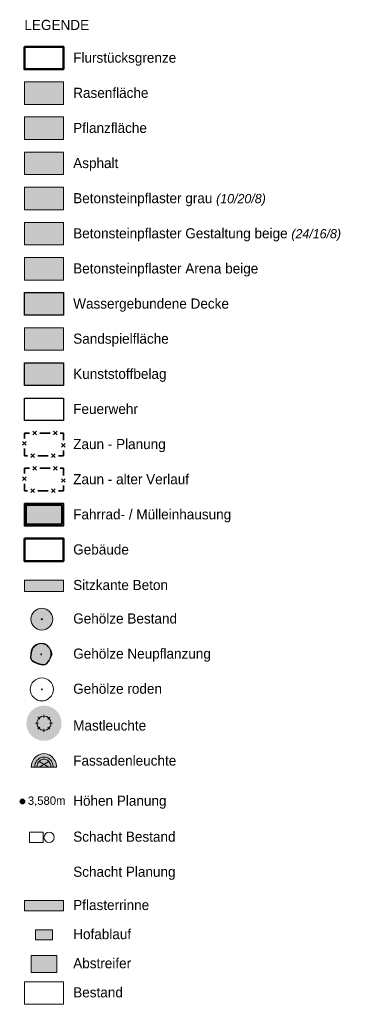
# Model space of a CAD drawing. Header units: metres. Extents: x 3492183 to 3492884, y 5882475 to 5882978.
# Tile 2 of 256: x 3492183 to 3492193, y 5882695 to 5882724. Entities that reach past the tile are written whole.
import ezdxf

# ---------------------------------------------------------------- set-up
doc = ezdxf.new("R2010")
doc.units = ezdxf.units.M
doc.header["$LTSCALE"] = 0.1
for name, color, linetype, lineweight, true_color in [('A-Beton Sitzblock', 7, 'Continuous', 9, 0x454545), ('Bod-Asphalt', 7, 'Continuous', 9, 0x454545), ('Bod-Kunststoff', 7, 'Continuous', 9, 0x454545), ('Bod-Pflaster Arena', 250, 'Continuous', 13, 0x333333), ('Bod-Pflaster Beton Gestaltung Ambiente 24_16_8', 7, 'Continuous', 9, 0x454545), ('Bod-Pflaster Beton grau', 7, 'Continuous', 9, 0x454545), ('Bod-Sandspiel', 7, 'Continuous', 9, 0x454545), ('Bod-wassergeb Decke', 7, 'Continuous', 25, 0x454545), ('Entwässerung-Abstreifer', 5, 'Continuous', 5, 0x0000ff), ('Entwässerung-Schacht unklar Bestand', 7, 'Continuous', 50, 0x454545), ('FW-Zufahrt', 7, 'Continuous', 9, 0xcc4f00), ('Geb-Dach', 7, 'Continuous', 9, 0x454545), ('H-Höhen Planung', 7, 'Continuous', 50, 0x008011), ('T-Text', 7, 'Continuous', 25, 0x454545), ('Veg-Gehölze Bestand-nicht geschützt', 7, 'Continuous', 9, 0x507447), ('Veg-Pflanzung', 7, 'Continuous', 9, 0x555555), ('Veg-Rasen', 7, 'Continuous', 9, 0x454545)]:
    doc.layers.add(name, color=color, linetype=linetype, lineweight=lineweight, true_color=true_color)
for name, color, linetype, lineweight in [('A-Leuchten-Fassade', 7, 'Continuous', 9), ('A-Leuchten-Mastleuchte Alfons 5m', 7, 'Continuous', 9), ('Bod-Pflasterrinne', 7, 'Continuous', 9), ('Entwässerung-Ablauf 30_50 Straßenablauf', 7, 'Continuous', 5), ('Keine', 7, 'Continuous', 9), ('So-Flurstücksgrenze', 7, 'Continuous', 9), ('Veg-Gehölze Neupflanzung', 7, 'Continuous', 9)]:
    doc.layers.add(name, color=color, linetype=linetype, lineweight=lineweight)
doc.styles.add('Indivisible', font='txt')
doc.styles.add('Indivisible SemiBold', font='txt')

# ---------------------------------------------------------------- blocks, each defined once
blk = doc.blocks.new('Gruppe')
at = {"layer": 'Veg-Gehölze Bestand-nicht geschützt', "linetype": 'Continuous', "lineweight": 0, "true_color": 0xa9c38d, "transparency": 33554508}
h = blk.add_hatch(color=253, dxfattribs=at)
edge = h.paths.add_edge_path()
edge.add_arc((3492183.509, 5882706.395), 0.319, 0, 360)
h = blk.add_hatch(color=253, dxfattribs=at)
edge = h.paths.add_edge_path()
edge.add_arc((3492183.509, 5882706.395), 0.0152, 0, 360)
at = {"layer": 'Veg-Gehölze Bestand-nicht geschützt', "color": 77, "linetype": 'Continuous', "lineweight": 9}
for radius in [0.319, 0.0152]:
    blk.add_circle((3492183.509, 5882706.395), radius, dxfattribs=at)
blk = doc.blocks.new('Gruppe-1')
at = {"layer": 'Keine', "color": 255, "linetype": 'Continuous', "lineweight": 9, "transparency": 33554687}
for p, q in [((0.007, -0.037), (0.007, 0.031)), ((-0.027, -0.003), (0.04, -0.003))]:
    blk.add_line(p, q, dxfattribs=at)
blk = doc.blocks.new('Veg-Bäume_B 1m')
at = {"layer": 'Keine', "linetype": 'Continuous', "lineweight": 0, "true_color": 0x87a766, "transparency": 33554615}
blk.add_hatch(color=65, dxfattribs=at).paths.add_polyline_path([(-0.404, 0.27), (-0.415, 0.247), (-0.425, 0.22), (-0.435, 0.19), (-0.444, 0.156), (-0.453, 0.119), (-0.462, 0.078), (-0.471, 0.034), (-0.479, -0.013), (-0.486, -0.061), (-0.489, -0.106), (-0.489, -0.147), (-0.486, -0.186), (-0.479, -0.222), (-0.469, -0.254), (-0.456, -0.284), (-0.44, -0.31), (-0.419, -0.334), (-0.392, -0.358), (-0.359, -0.381), (-0.32, -0.403), (-0.275, -0.425), (-0.225, -0.445), (-0.168, -0.465), (-0.106, -0.484), (-0.043, -0.5), (0.014, -0.512), (0.065, -0.519), (0.11, -0.521), (0.15, -0.518), (0.184, -0.51), (0.212, -0.498), (0.235, -0.481), (0.255, -0.46), (0.278, -0.434), (0.303, -0.404), (0.329, -0.369), (0.358, -0.33), (0.388, -0.287), (0.42, -0.239), (0.455, -0.186), (0.486, -0.132), (0.508, -0.078), (0.521, -0.024), (0.525, 0.03), (0.52, 0.083), (0.506, 0.137), (0.483, 0.19), (0.451, 0.243), (0.413, 0.293), (0.375, 0.338), (0.334, 0.379), (0.293, 0.414), (0.249, 0.444), (0.204, 0.47), (0.158, 0.49), (0.11, 0.505), (0.062, 0.516), (0.016, 0.522), (-0.029, 0.523), (-0.071, 0.519), (-0.112, 0.511), (-0.151, 0.497), (-0.188, 0.48), (-0.224, 0.457), (-0.257, 0.432), (-0.287, 0.408), (-0.314, 0.384), (-0.338, 0.361), (-0.359, 0.337), (-0.377, 0.315), (-0.392, 0.292)])
at = {"layer": 'Keine', "linetype": 'Continuous', "lineweight": 0, "transparency": 33554457}
blk.add_hatch(color=7, dxfattribs=at).paths.add_polyline_path([(0.282, 0.422), (0.305, 0.404), (0.327, 0.385), (0.349, 0.365), (0.37, 0.343), (0.391, 0.32), (0.411, 0.296), (0.431, 0.27), (0.451, 0.243), (0.483, 0.19), (0.506, 0.137), (0.52, 0.083), (0.525, 0.03), (0.521, -0.024), (0.508, -0.078), (0.486, -0.132), (0.455, -0.186), (0.42, -0.239), (0.388, -0.287), (0.358, -0.33), (0.329, -0.369), (0.303, -0.404), (0.278, -0.434), (0.255, -0.46), (0.235, -0.481), (0.212, -0.498), (0.184, -0.51), (0.15, -0.518), (0.11, -0.521), (0.065, -0.519), (0.014, -0.512), (-0.043, -0.5), (-0.106, -0.484), (-0.143, -0.473), (-0.178, -0.462), (-0.211, -0.45), (-0.242, -0.438), (-0.271, -0.426), (-0.298, -0.414), (-0.323, -0.402), (-0.346, -0.389), (-0.322, -0.406), (-0.294, -0.422), (-0.264, -0.438), (-0.23, -0.454), (-0.193, -0.469), (-0.153, -0.484), (-0.109, -0.499), (-0.062, -0.513), (0, -0.529), (0.057, -0.541), (0.108, -0.547), (0.153, -0.549), (0.193, -0.547), (0.227, -0.539), (0.255, -0.527), (0.278, -0.51), (0.299, -0.489), (0.321, -0.463), (0.346, -0.433), (0.372, -0.398), (0.401, -0.359), (0.431, -0.315), (0.464, -0.268), (0.498, -0.215), (0.529, -0.161), (0.551, -0.107), (0.564, -0.053), (0.568, 0.001), (0.563, 0.054), (0.549, 0.108), (0.526, 0.161), (0.494, 0.214), (0.47, 0.247), (0.445, 0.279), (0.419, 0.308), (0.393, 0.335), (0.367, 0.36), (0.339, 0.383), (0.311, 0.403)])
at = {"layer": 'Keine', "color": 255, "linetype": 'Continuous', "lineweight": 9, "transparency": 33554687}
for points in [[(-0.418, 0.295), (-0.48, 0.17), (-0.498, -0.029), (-0.516, -0.189), (-0.447, -0.294), (-0.274, -0.404), (0.03, -0.507), (0.252, -0.502), (0.441, -0.268), (0.499, 0.166), (0.265, 0.504), (-0.041, 0.544), (-0.356, 0.42), (-0.418, 0.295)], [(-0.404, 0.27), (-0.447, 0.184), (-0.512, -0.21), (-0.367, -0.409), (0.156, -0.559), (0.313, -0.404), (0.596, 0.031), (0.305, 0.454), (-0.085, 0.557), (-0.362, 0.357), (-0.404, 0.27)]]:
    blk.add_open_spline(points, degree=2, dxfattribs=at)
at = {"layer": 'Keine', "color": 255, "transparency": 33554687}
blk.add_blockref('Gruppe-1', (0, 0), dxfattribs=at)
blk = doc.blocks.new('A-Leuchte-Mastleuchte')
at = {"layer": 'Keine', "linetype": 'Continuous', "lineweight": 5, "transparency": 33554559}
h = blk.add_hatch(color=256, dxfattribs=at)
h.set_gradient(color1=(251, 242, 5), name='INVSPHERICAL')
edge = h.paths.add_edge_path()
edge.add_arc((0, 0.001), 0.515, 0, 360, ccw=False)
at = {"layer": 'Keine', "linetype": 'Continuous', "lineweight": 0, "transparency": 33554687}
h = blk.add_hatch(color=2, dxfattribs=at)
edge = h.paths.add_edge_path()
edge.add_arc((0, 0), 0.209, 0, 360)
at = {"layer": 'Keine', "color": 250, "linetype": 'Continuous', "lineweight": 18, "transparency": 33554687}
for p, q in [((-0.25, 0), (-0.164, 0)), ((0, 0.164), (0, 0.25)), ((0.115, 0.117), (0.177, 0.177)), ((0.164, 0), (0.25, 0)), ((-0.177, -0.176), (-0.116, -0.116)), ((0, -0.25), (0, -0.164)), ((0.177, -0.176), (0.116, -0.116))]:
    blk.add_line(p, q, dxfattribs=at)
blk.add_circle((0, 0), 0.209, dxfattribs=at)
blk.add_open_spline([(-0.177, 0.177), (-0.171, 0.174), (-0.116, 0.116)], degree=2, dxfattribs=at)
blk = doc.blocks.new('*U76')
at = {"layer": 'Keine', "color": 7, "linetype": 'Continuous', "lineweight": 35, "transparency": 33554687}
for p, q in [((3492183.247, 5882711.887), (3492183.353, 5882711.781)), ((3492183.247, 5882711.781), (3492183.353, 5882711.887)), ((3492183.847, 5882711.887), (3492183.953, 5882711.781)), ((3492183.847, 5882711.781), (3492183.953, 5882711.887)), ((3492182.947, 5882711.479), (3492183.053, 5882711.585)), ((3492183.053, 5882711.479), (3492182.947, 5882711.585)), ((3492183.15, 5882711.834), (3492183, 5882711.834)), ((3492183, 5882711.834), (3492183, 5882711.832)), ((3492183, 5882711.832), (3492183, 5882711.682)), ((3492183.6, 5882711.834), (3492183.45, 5882711.834)), ((3492183.75, 5882711.834), (3492183.6, 5882711.834)), ((3492184.142, 5882711.834), (3492184.05, 5882711.834)), ((3492184.142, 5882711.776), (3492184.142, 5882711.834)), ((3492184.142, 5882711.626), (3492184.142, 5882711.776)), ((3492183, 5882711.382), (3492183, 5882711.232)), ((3492184.195, 5882711.529), (3492184.089, 5882711.423)), ((3492184.089, 5882711.529), (3492184.195, 5882711.423)), ((3492184.142, 5882711.176), (3492184.142, 5882711.326)), ((3492183, 5882711.232), (3492183, 5882711.175)), ((3492183, 5882711.175), (3492183.093, 5882711.175)), ((3492183.296, 5882711.122), (3492183.19, 5882711.228)), ((3492183.296, 5882711.228), (3492183.19, 5882711.122)), ((3492183.393, 5882711.175), (3492183.543, 5882711.175)), ((3492183.543, 5882711.175), (3492183.693, 5882711.175)), ((3492183.896, 5882711.122), (3492183.79, 5882711.228)), ((3492183.896, 5882711.228), (3492183.79, 5882711.122)), ((3492183.993, 5882711.175), (3492184.142, 5882711.175)), ((3492184.142, 5882711.175), (3492184.142, 5882711.176))]:
    blk.add_line(p, q, dxfattribs=at)
blk = doc.blocks.new('Gruppe-10')
at = {"layer": 'Veg-Gehölze Bestand-nicht geschützt', "color": 12, "linetype": 'Continuous', "lineweight": 9}
for radius in [0.337, 0.014]:
    blk.add_circle((3492183.509, 5882704.342), radius, dxfattribs=at)
blk = doc.blocks.new('*U78')
at = {"layer": 'Keine', "color": 252, "linetype": 'Continuous', "lineweight": 35, "transparency": 33554687}
for p, q in [((3492183.15, 5882710.807), (3492183, 5882710.807)), ((3492183, 5882710.807), (3492183, 5882710.805)), ((3492183, 5882710.805), (3492183, 5882710.655)), ((3492183.247, 5882710.86), (3492183.353, 5882710.754)), ((3492183.247, 5882710.754), (3492183.353, 5882710.86)), ((3492183.6, 5882710.807), (3492183.45, 5882710.807)), ((3492183.75, 5882710.807), (3492183.6, 5882710.807)), ((3492183.847, 5882710.86), (3492183.953, 5882710.754)), ((3492183.847, 5882710.754), (3492183.953, 5882710.86)), ((3492184.142, 5882710.807), (3492184.05, 5882710.807)), ((3492184.142, 5882710.749), (3492184.142, 5882710.807)), ((3492184.142, 5882710.599), (3492184.142, 5882710.749)), ((3492182.947, 5882710.452), (3492183.053, 5882710.558)), ((3492183.053, 5882710.452), (3492182.947, 5882710.558)), ((3492184.195, 5882710.502), (3492184.089, 5882710.396)), ((3492184.089, 5882710.502), (3492184.195, 5882710.396)), ((3492183, 5882710.355), (3492183, 5882710.205)), ((3492183, 5882710.205), (3492183, 5882710.148)), ((3492183, 5882710.148), (3492183.093, 5882710.148)), ((3492183.296, 5882710.095), (3492183.19, 5882710.201)), ((3492183.296, 5882710.201), (3492183.19, 5882710.095)), ((3492183.393, 5882710.148), (3492183.543, 5882710.148)), ((3492183.543, 5882710.148), (3492183.693, 5882710.148)), ((3492183.896, 5882710.095), (3492183.79, 5882710.201)), ((3492183.896, 5882710.201), (3492183.79, 5882710.095)), ((3492183.993, 5882710.148), (3492184.142, 5882710.148)), ((3492184.142, 5882710.149), (3492184.142, 5882710.299)), ((3492184.142, 5882710.148), (3492184.142, 5882710.149))]:
    blk.add_line(p, q, dxfattribs=at)
blk = doc.blocks.new('Vermessungspunkt (2D)')
at = {"layer": 'H-Höhen Planung', "color": 12, "transparency": 33554687}
for p, q in [((-0.079, 0), (0.079, 0)), ((0, 0.079), (0, -0.079))]:
    blk.add_line(p, q, dxfattribs=at)
blk.add_ellipse((0, 0), major_axis=(0.0529, 0), ratio=1, dxfattribs=at)
at = {"layer": 'H-Höhen Planung', "color": 12, "transparency": 33554687, "insert": (0.159, 0), "char_height": 0.2467, "attachment_point": 4, "line_spacing_factor": 1.033856, "style": 'Indivisible'}
blk.add_mtext('3,580m', dxfattribs=at)
at = {"layer": 'H-Höhen Planung', "color": 0, "flags": 1}
for tag in ['Vermessungspunkt-Nr', 'Segment-Art', 'Segment-Länge', 'Segment-Winkel', 'Segment-Radius', 'Segment-Innenwinkel', 'Segment-Steigung', 'Segment-Richtung', 'Pfad_ID', 'Beschreibung']:
    blk.add_attdef(tag, (3492182.861, 5882700.857), '', height=0.00018, dxfattribs=at)
blk = doc.blocks.new('Gruppe-11')
at = {"layer": 'A-Leuchten-Fassade', "linetype": 'Continuous', "lineweight": 0}
blk.add_hatch(color=2, dxfattribs=at).paths.add_polyline_path([(0, -0.204), (0, 0.204), (0.032, 0.202), (0.062, 0.197), (0.092, 0.188), (0.12, 0.177), (0.146, 0.162), (0.17, 0.144), (0.191, 0.124), (0.208, 0.102), (0.222, 0.078), (0.232, 0.053), (0.238, 0.027), (0.24, 0), (0.238, -0.027), (0.232, -0.053), (0.222, -0.078), (0.208, -0.102), (0.191, -0.124), (0.17, -0.144), (0.146, -0.162), (0.12, -0.177), (0.092, -0.189), (0.062, -0.197), (0.032, -0.202)])
at = {"layer": 'A-Leuchten-Fassade', "color": 7}
blk.add_line((0.17, 0.144), (0, -0.144), dxfattribs=at)
at = {"layer": 'A-Leuchten-Fassade', "color": 7, "linetype": 'Continuous', "lineweight": 9, "transparency": 33554687}
blk.add_line((0.17, -0.144), (0, 0.144), dxfattribs=at)
at = {"layer": 'A-Leuchten-Fassade', "color": 7, "flags": 128}
blk.add_lwpolyline([(0, -0.204), (0, 0.204), (0.032, 0.202), (0.062, 0.197), (0.092, 0.188), (0.12, 0.177), (0.146, 0.162), (0.17, 0.144), (0.191, 0.124), (0.208, 0.102), (0.222, 0.078), (0.232, 0.053), (0.238, 0.027), (0.24, 0), (0.238, -0.027), (0.232, -0.053), (0.222, -0.078), (0.208, -0.102), (0.191, -0.124), (0.17, -0.144), (0.146, -0.162), (0.12, -0.177), (0.092, -0.189), (0.062, -0.197), (0.032, -0.202)], close=True, dxfattribs=at)
blk = doc.blocks.new('A-Leuchte Fassade')
at = {"layer": 'A-Leuchten-Fassade', "linetype": 'Continuous', "lineweight": 0, "transparency": 33554534}
for points in [[(0.001, -0.37), (0, 0.37), (0.048, 0.368), (0.096, 0.36), (0.143, 0.346), (0.188, 0.327), (0.231, 0.303), (0.271, 0.273), (0.308, 0.238), (0.339, 0.198), (0.365, 0.153), (0.384, 0.104), (0.397, 0.053), (0.401, 0), (0.397, -0.053), (0.384, -0.104), (0.365, -0.153), (0.339, -0.198), (0.308, -0.238), (0.271, -0.273), (0.231, -0.303), (0.188, -0.327), (0.143, -0.346), (0.096, -0.36), (0.048, -0.368)], [(0.001, -0.27), (0, 0.27), (0.037, 0.268), (0.074, 0.262), (0.11, 0.252), (0.144, 0.237), (0.177, 0.219), (0.206, 0.197), (0.233, 0.171), (0.256, 0.141), (0.275, 0.109), (0.289, 0.074), (0.297, 0.038), (0.3, 0), (0.297, -0.038), (0.289, -0.074), (0.275, -0.109), (0.256, -0.141), (0.233, -0.171), (0.206, -0.197), (0.177, -0.219), (0.144, -0.237), (0.11, -0.252), (0.074, -0.262), (0.037, -0.268)]]:
    blk.add_hatch(color=2, dxfattribs=at).paths.add_polyline_path(points)
at = {"layer": 'A-Leuchten-Fassade', "color": 2, "transparency": 33554534, "flags": 128}
for points in [[(0.001, -0.37), (0, 0.37), (0.048, 0.368), (0.096, 0.36), (0.143, 0.346), (0.188, 0.327), (0.231, 0.303), (0.271, 0.273), (0.308, 0.238), (0.339, 0.198), (0.365, 0.153), (0.384, 0.104), (0.397, 0.053), (0.401, 0), (0.397, -0.053), (0.384, -0.104), (0.365, -0.153), (0.339, -0.198), (0.308, -0.238), (0.271, -0.273), (0.231, -0.303), (0.188, -0.327), (0.143, -0.346), (0.096, -0.36), (0.048, -0.368)], [(0.001, -0.27), (0, 0.27), (0.037, 0.268), (0.074, 0.262), (0.11, 0.252), (0.144, 0.237), (0.177, 0.219), (0.206, 0.197), (0.233, 0.171), (0.256, 0.141), (0.275, 0.109), (0.289, 0.074), (0.297, 0.038), (0.3, 0), (0.297, -0.038), (0.289, -0.074), (0.275, -0.109), (0.256, -0.141), (0.233, -0.171), (0.206, -0.197), (0.177, -0.219), (0.144, -0.237), (0.11, -0.252), (0.074, -0.262), (0.037, -0.268)]]:
    blk.add_lwpolyline(points, close=True, dxfattribs=at)
at = {"layer": 'Keine', "color": 7}
blk.add_blockref('Gruppe-11', (0, 0), dxfattribs=at)

msp = doc.modelspace()

# ---------------------------------------------------------------- hatches: boundary and pattern name
at = {"layer": 'A-Beton Sitzblock', "linetype": 'Continuous', "lineweight": 0, "true_color": 0xcccccc}
msp.add_hatch(color=254, dxfattribs=at).paths.add_polyline_path([(3492183, 5882707.539), (3492184.142, 5882707.539), (3492184.142, 5882707.209), (3492183, 5882707.209)])
at = {"layer": 'Bod-Asphalt', "linetype": 'Continuous', "lineweight": 0, "true_color": 0xbbbbbb, "transparency": 33554687}
msp.add_hatch(color=9, dxfattribs=at).paths.add_polyline_path([(3492183, 5882720.049), (3492184.142, 5882720.049), (3492184.142, 5882719.39), (3492183, 5882719.39)])
at = {"layer": 'Bod-Kunststoff', "linetype": 'Continuous', "lineweight": 0, "true_color": 0x9fcae5}
msp.add_hatch(color=151, dxfattribs=at).paths.add_polyline_path([(3492183, 5882713.888), (3492184.142, 5882713.888), (3492184.142, 5882713.229), (3492183, 5882713.229)])
at = {"layer": 'Bod-Pflaster Arena', "linetype": 'Continuous', "lineweight": 0, "true_color": 0xe3d8b9}
msp.add_hatch(color=254, dxfattribs=at).paths.add_polyline_path([(3492183, 5882716.968), (3492184.142, 5882716.968), (3492184.142, 5882716.309), (3492183, 5882716.309)])
at = {"layer": 'Bod-Pflaster Beton Gestaltung Ambiente 24_16_8', "linetype": 'Continuous', "lineweight": 0, "true_color": 0xe2dbd0, "transparency": 33554687}
msp.add_hatch(color=254, dxfattribs=at).paths.add_polyline_path([(3492183, 5882717.995), (3492184.142, 5882717.995), (3492184.142, 5882717.336), (3492183, 5882717.336)])
at = {"layer": 'Bod-Pflaster Beton Gestaltung Ambiente 24_16_8', "linetype": 'Continuous', "lineweight": 0, "true_color": 0xe2dbd0}
msp.add_hatch(color=254, dxfattribs=at).paths.add_polyline_path([(3492183.357, 5882709.121), (3492183.357, 5882709.171), (3492183.05, 5882709.171), (3492183.05, 5882709.731), (3492184.092, 5882709.731), (3492184.092, 5882709.171), (3492183.83, 5882709.171), (3492183.83, 5882709.121)])
at = {"layer": 'Bod-Pflaster Beton grau', "linetype": 'Continuous', "lineweight": 0, "true_color": 0xe6e6e6}
msp.add_hatch(color=254, dxfattribs=at).paths.add_polyline_path([(3492183, 5882719.022), (3492184.142, 5882719.022), (3492184.142, 5882718.363), (3492183, 5882718.363)])
at = {"layer": 'Bod-Pflasterrinne', "linetype": 'Continuous', "lineweight": 0, "true_color": 0xe6e6e6}
msp.add_hatch(color=254, dxfattribs=at).paths.add_polyline_path([(3492183, 5882698.169), (3492184.142, 5882698.169), (3492184.142, 5882697.869), (3492183, 5882697.869)])
at = {"layer": 'Bod-Sandspiel', "linetype": 'Continuous', "lineweight": 0, "true_color": 0xf7e4a6}
msp.add_hatch(color=41, dxfattribs=at).paths.add_polyline_path([(3492183, 5882714.915), (3492184.142, 5882714.915), (3492184.142, 5882714.255), (3492183, 5882714.255)])
at = {"layer": 'Bod-wassergeb Decke', "linetype": 'Continuous', "lineweight": 0, "true_color": 0xf9efdb}
msp.add_hatch(color=7, dxfattribs=at).paths.add_polyline_path([(3492183, 5882715.942), (3492184.142, 5882715.942), (3492184.142, 5882715.282), (3492183, 5882715.282)])
at = {"layer": 'Bod-wassergeb Decke', "linetype": 'Continuous', "lineweight": 0, "true_color": 0xf9efdb, "transparency": 33554687}
msp.add_hatch(color=7, dxfattribs=at).paths.add_polyline_path([(3492183, 5882715.942), (3492184.142, 5882715.942), (3492184.142, 5882715.282), (3492183, 5882715.282)])
at = {"layer": 'Entwässerung-Ablauf 30_50 Straßenablauf', "linetype": 'Continuous', "lineweight": 0, "true_color": 0x006981}
msp.add_hatch(color=146, dxfattribs=at).paths.add_polyline_path([(3492183.821, 5882697.318), (3492183.821, 5882697.018), (3492183.321, 5882697.018), (3492183.321, 5882697.318)])
at = {"layer": 'Entwässerung-Abstreifer', "linetype": 'Continuous', "lineweight": 0, "true_color": 0x0080ff}
msp.add_hatch(color=150, dxfattribs=at).paths.add_polyline_path([(3492183.946, 5882696.567), (3492183.946, 5882696.067), (3492183.196, 5882696.067), (3492183.196, 5882696.567)])
at = {"layer": 'Keine', "linetype": 'Continuous', "lineweight": 0, "true_color": 0x888888}
h = msp.add_hatch(color=252, dxfattribs=at)
h.paths.add_polyline_path([(3492183, 5882709.781), (3492183, 5882709.121), (3492184.142, 5882709.121), (3492184.142, 5882709.781)])
h.paths.add_polyline_path([(3492184.092, 5882709.171), (3492183.05, 5882709.171), (3492183.05, 5882709.731), (3492184.092, 5882709.731)])
at = {"layer": 'Veg-Pflanzung', "linetype": 'Continuous', "lineweight": 0, "true_color": 0x87b17d}
msp.add_hatch(color=83, dxfattribs=at).paths.add_polyline_path([(3492183, 5882721.076), (3492184.142, 5882721.076), (3492184.142, 5882720.417), (3492183, 5882720.417)])
at = {"layer": 'Veg-Rasen', "linetype": 'Continuous', "lineweight": 0, "true_color": 0xdfe8ba}
msp.add_hatch(color=254, dxfattribs=at).paths.add_polyline_path([(3492183, 5882722.103), (3492184.142, 5882722.103), (3492184.142, 5882721.443), (3492183, 5882721.443)])

# ---------------------------------------------------------------- linework, layer by layer
at = {"layer": 'A-Beton Sitzblock', "flags": 128}
msp.add_lwpolyline([(3492183, 5882707.539), (3492184.142, 5882707.539), (3492184.142, 5882707.209), (3492183, 5882707.209)], close=True, dxfattribs=at)
at = {"layer": 'Bod-Asphalt', "linetype": 'Continuous', "lineweight": 9, "transparency": 33554687, "flags": 128}
msp.add_lwpolyline([(3492183, 5882720.049), (3492184.142, 5882720.049), (3492184.142, 5882719.39), (3492183, 5882719.39)], close=True, dxfattribs=at)
at = {"layer": 'Bod-Kunststoff', "color": 7, "lineweight": 25, "flags": 128}
msp.add_lwpolyline([(3492183, 5882713.888), (3492184.142, 5882713.888), (3492184.142, 5882713.229), (3492183, 5882713.229)], close=True, dxfattribs=at)
at = {"layer": 'Bod-Pflaster Arena', "flags": 128}
msp.add_lwpolyline([(3492183, 5882716.968), (3492184.142, 5882716.968), (3492184.142, 5882716.309), (3492183, 5882716.309)], close=True, dxfattribs=at)
at = {"layer": 'Bod-Pflaster Beton Gestaltung Ambiente 24_16_8', "transparency": 33554687, "flags": 128}
msp.add_lwpolyline([(3492183, 5882717.995), (3492184.142, 5882717.995), (3492184.142, 5882717.336), (3492183, 5882717.336)], close=True, dxfattribs=at)
at = {"layer": 'Bod-Pflaster Beton Gestaltung Ambiente 24_16_8', "flags": 128}
msp.add_lwpolyline([(3492183.357, 5882709.121), (3492183.357, 5882709.171), (3492183.05, 5882709.171), (3492183.05, 5882709.731), (3492184.092, 5882709.731), (3492184.092, 5882709.171), (3492183.83, 5882709.171), (3492183.83, 5882709.121)], close=True, dxfattribs=at)
at = {"layer": 'Bod-Pflaster Beton grau', "flags": 128}
msp.add_lwpolyline([(3492183, 5882719.022), (3492184.142, 5882719.022), (3492184.142, 5882718.363), (3492183, 5882718.363)], close=True, dxfattribs=at)
at = {"layer": 'Bod-Pflasterrinne', "flags": 128}
msp.add_lwpolyline([(3492183, 5882698.169), (3492184.142, 5882698.169), (3492184.142, 5882697.869), (3492183, 5882697.869)], close=True, dxfattribs=at)
at = {"layer": 'Bod-Sandspiel', "color": 7, "flags": 128}
msp.add_lwpolyline([(3492183, 5882714.915), (3492184.142, 5882714.915), (3492184.142, 5882714.255), (3492183, 5882714.255)], close=True, dxfattribs=at)
at = {"layer": 'Bod-wassergeb Decke', "color": 7, "flags": 128}
msp.add_lwpolyline([(3492183, 5882715.942), (3492184.142, 5882715.942), (3492184.142, 5882715.282), (3492183, 5882715.282)], close=True, dxfattribs=at)
at = {"layer": 'Bod-wassergeb Decke', "linetype": 'Continuous', "lineweight": 25, "transparency": 33554687, "flags": 128}
msp.add_lwpolyline([(3492183, 5882715.942), (3492184.142, 5882715.942), (3492184.142, 5882715.282), (3492183, 5882715.282)], close=True, dxfattribs=at)
at = {"layer": 'Entwässerung-Ablauf 30_50 Straßenablauf', "flags": 128}
msp.add_lwpolyline([(3492183.821, 5882697.318), (3492183.821, 5882697.018), (3492183.321, 5882697.018), (3492183.321, 5882697.318)], close=True, dxfattribs=at)
at = {"layer": 'Entwässerung-Abstreifer', "color": 7, "flags": 128}
msp.add_lwpolyline([(3492183.946, 5882696.567), (3492183.946, 5882696.067), (3492183.196, 5882696.067), (3492183.196, 5882696.567)], close=True, dxfattribs=at)
at = {"layer": 'Entwässerung-Schacht unklar Bestand', "color": 252, "lineweight": 9, "true_color": 0x888888}
msp.add_circle((3492183.722, 5882700.017), 0.15, dxfattribs=at)
at = {"layer": 'FW-Zufahrt', "color": 32, "linetype": 'Continuous', "lineweight": 25, "true_color": 0xcc4f00, "flags": 128}
msp.add_lwpolyline([(3492183, 5882712.861), (3492184.142, 5882712.861), (3492184.142, 5882712.202), (3492183, 5882712.202)], close=True, dxfattribs=at)
at = {"layer": 'Keine', "color": 7, "lineweight": 35, "flags": 128}
for points in [[(3492183, 5882709.781), (3492183, 5882709.121), (3492184.142, 5882709.121), (3492184.142, 5882709.781)], [(3492184.092, 5882709.171), (3492183.05, 5882709.171), (3492183.05, 5882709.731), (3492184.092, 5882709.731)]]:
    msp.add_lwpolyline(points, close=True, dxfattribs=at)
at = {"layer": 'Keine', "color": 250, "linetype": 'Continuous', "lineweight": 9, "true_color": 0x454545, "flags": 128}
msp.add_lwpolyline([(3492183.147, 5882700.167), (3492183.552, 5882700.167), (3492183.552, 5882699.867), (3492183.147, 5882699.867)], close=True, dxfattribs=at)
at = {"layer": 'Keine', "color": 30, "lineweight": 9, "true_color": 0xff6406, "flags": 128}
msp.add_lwpolyline([(3492183, 5882695.796), (3492184.142, 5882695.796), (3492184.142, 5882695.137), (3492183, 5882695.137)], close=True, dxfattribs=at)
at = {"layer": 'So-Flurstücksgrenze', "color": 7, "linetype": 'Continuous', "lineweight": 50, "transparency": 33554687, "flags": 128}
msp.add_lwpolyline([(3492183, 5882723.129), (3492184.142, 5882723.129), (3492184.142, 5882722.47), (3492183, 5882722.47)], close=True, dxfattribs=at)
at = {"layer": 'Veg-Pflanzung', "linetype": 'Continuous', "lineweight": 9, "flags": 128}
msp.add_lwpolyline([(3492183, 5882721.076), (3492184.142, 5882721.076), (3492184.142, 5882720.417), (3492183, 5882720.417)], close=True, dxfattribs=at)
at = {"layer": 'Veg-Rasen', "color": 7, "lineweight": 9, "flags": 128}
msp.add_lwpolyline([(3492183, 5882722.103), (3492184.142, 5882722.103), (3492184.142, 5882721.443), (3492183, 5882721.443)], close=True, dxfattribs=at)

# ---------------------------------------------------------------- block references
at = {"layer": 'A-Leuchten-Fassade', "rotation": 90}
msp.add_blockref('A-Leuchte Fassade', (3492183.571, 5882702.065), dxfattribs=at)
at = {"layer": 'A-Leuchten-Mastleuchte Alfons 5m', "color": 7, "transparency": 33554687}
msp.add_blockref('A-Leuchte-Mastleuchte', (3492183.571, 5882703.353), dxfattribs=at)
at = {"layer": 'H-Höhen Planung', "color": 12, "true_color": 0xdf0000}
msp.add_blockref('Vermessungspunkt (2D)', (3492182.941, 5882701.068, 3.58), dxfattribs=at)
at = {"layer": 'Keine', "color": 7, "transparency": 33554687}
for name in ['*U76', '*U78']:
    msp.add_blockref(name, (0, 0), dxfattribs=at)
at = {"layer": 'Keine', "color": 7}
msp.add_blockref('Gruppe', (0, 0), dxfattribs=at)
at = {"layer": 'Keine', "color": 12, "true_color": 0xdf0000}
msp.add_blockref('Gruppe-10', (0, 0), dxfattribs=at)
at = {"layer": 'Veg-Gehölze Neupflanzung', "color": 7, "transparency": 33554585, "xscale": 0.6000000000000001, "yscale": 0.6000000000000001, "zscale": 0.6000000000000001}
msp.add_blockref('Veg-Bäume_B 1m', (3492183.485, 5882705.37), dxfattribs=at)

# ---------------------------------------------------------------- texts
at = {"layer": 'T-Text', "color": 7, "insert": (3492183, 5882723.915), "char_height": 0.296, "attachment_point": 1, "rotation": 360, "line_spacing_factor": 1.033856, "style": 'Indivisible SemiBold'}
msp.add_mtext('LEGENDE', dxfattribs=at)
at = {"layer": 'T-Text', "color": 7, "char_height": 0.296, "attachment_point": 1, "rotation": 360, "line_spacing_factor": 1.033856, "style": 'Indivisible'}
for s, insert, width in [('Flurstücksgrenze', (3492184.427, 5882722.958), 5.56547), ('Rasenfläche', (3492184.427, 5882721.931), 5.56547), ('Pflanzfläche', (3492184.427, 5882720.905), 5.56547), ('Asphalt  ', (3492184.427, 5882719.878), 5.56547), ('Betonsteinpflaster grau {\\fIndivisible|b0|i1|c0|p0;\\H0.9167x;(10/20/8)}        ', (3492184.427, 5882718.851), 11.7475), ('Betonsteinpflaster Gestaltung beige {\\fIndivisible|b0|i1|c0|p0;\\H0.9167x;(24/16/8)} ', (3492184.427, 5882717.824), 13.0384), ('Betonsteinpflaster Arena beige', (3492184.427, 5882716.797), 7.2186), ('Wassergebundene Decke     ', (3492184.427, 5882715.77), 5.56547), ('Sandspielfläche', (3492184.427, 5882714.744), 5.56547), ('Kunststoffbelag', (3492184.427, 5882713.717), 5.56547), ('Feuerwehr', (3492184.427, 5882712.69), 5.56547), ('Zaun - Planung', (3492184.427, 5882711.663), 5.56547), ('Zaun - alter Verlauf', (3492184.427, 5882710.636), 5.56547), ('Fahrrad- / Mülleinhausung', (3492184.427, 5882709.609), 5.56547), ('Gebäude    ', (3492184.427, 5882708.582), 5.56547), ('Sitzkante Beton', (3492184.427, 5882707.543), 5.56547), ('Gehölze Bestand  ', (3492184.427, 5882706.564), 5.56547), ('Gehölze Neupflanzung', (3492184.427, 5882705.537), 5.56547), ('Gehölze roden', (3492184.427, 5882704.511), 5.56547), ('Mastleuchte', (3492184.427, 5882703.436), 5.56547), ('Fassadenleuchte', (3492184.427, 5882702.41), 5.56547), ('Höhen Planung', (3492184.427, 5882701.237), 5.56547), ('Schacht Bestand', (3492184.427, 5882700.186), 5.56547), ('Schacht Planung', (3492184.427, 5882699.16), 5.56547), ('Pflasterrinne', (3492184.427, 5882698.188), 5.56547), ('Hofablauf ', (3492184.427, 5882697.337), 5.56547), ('Abstreifer', (3492184.427, 5882696.486), 5.56547), ('Bestand', (3492184.427, 5882695.635), 5.56547)]:
    msp.add_mtext(s, dxfattribs=dict(at, insert=insert, width=width))

# ---------------------------------------------------------------- wipeouts: each hides what was drawn before it
at = {"color": 255, "lineweight": 50}
msp.add_wipeout([(3492183, 5882708.754), (3492184.142, 5882708.754), (3492184.142, 5882708.094), (3492183, 5882708.094)], dxfattribs=at).dxf.layer = 'Geb-Dach'

# ---------------------------------------------------------------- next in the draw order: linework, layer by layer
at = {"layer": 'Geb-Dach', "lineweight": 50, "flags": 128}
msp.add_lwpolyline([(3492183, 5882708.754), (3492184.142, 5882708.754), (3492184.142, 5882708.094), (3492183, 5882708.094)], close=True, dxfattribs=at)
at = {"layer": 'Keine', "color": 7, "lineweight": 35, "flags": 128}
msp.add_lwpolyline([(3492183, 5882708.754), (3492184.142, 5882708.754), (3492184.142, 5882708.094), (3492183, 5882708.094)], close=True, dxfattribs=at)

doc.saveas('drawing.dxf')
